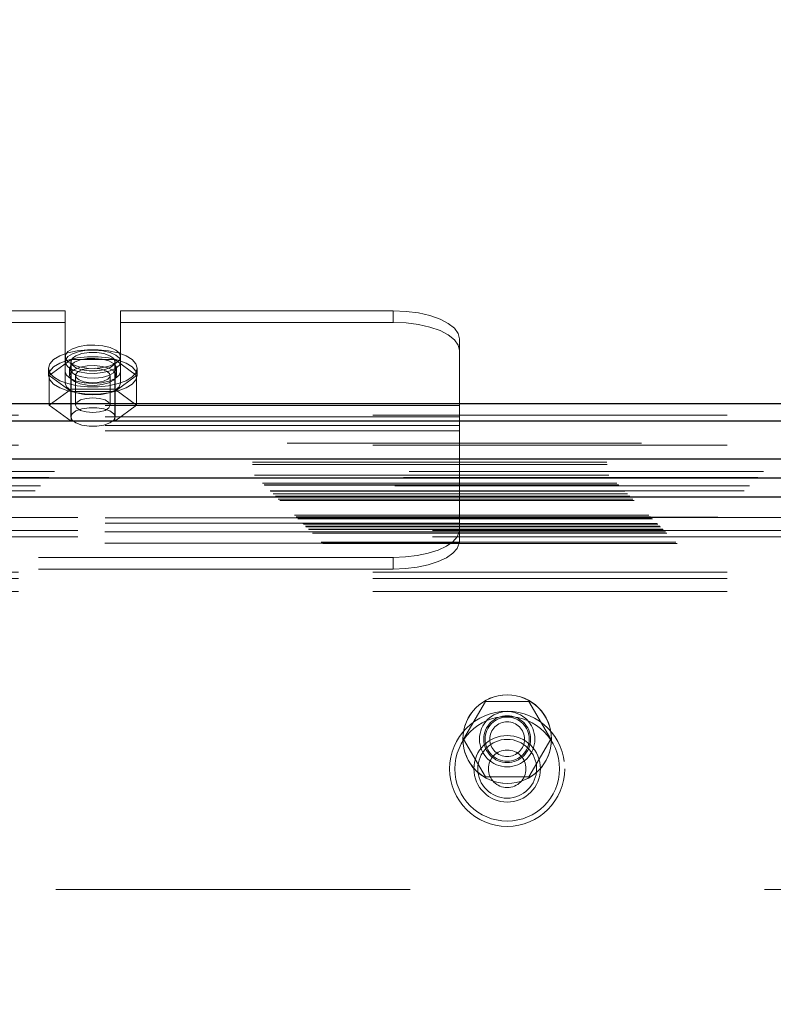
# Model space of a CAD drawing. Header units: inches. Extents: x 0.2 to 10.8, y 0.2 to 8.2.
# Tile 104 of 171: x 3.78 to 3.992, y 5.237 to 5.515. Entities that reach past the tile are written whole.
import ezdxf

# ---------------------------------------------------------------- set-up
doc = ezdxf.new("R2010")
doc.units = ezdxf.units.IN
doc.header["$MEASUREMENT"] = 0
doc.linetypes.add('HIDDEN', pattern=[0.07500000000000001, 0.05, -0.025])
doc.layers.add('DIMENSIONS', color=140, linetype='Continuous')
doc.layers.add('SLD-0', color=179, linetype='Continuous')
doc.styles.add('SLDTEXTSTYLE0', font='TXT', dxfattribs={"width": 0.7})
doc.dimstyles.new('SLDDIMSTYLE0', dxfattribs={"dimtxt": 0.0849609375, "dimasz": 0.13, "dimexe": 0, "dimexo": 0.0625, "dimgap": 0.021240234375, "dimtad": 0, "dimtih": 1, "dimtoh": 1, "dimlfac": 20, "dimrnd": 1e-09, "dimzin": 12, "dimdsep": 46, "dimtxsty": 'SLDTEXTSTYLE0', "dimsah": 1, "dimcen": 0.09, "dimadec": 0, "dimazin": 3, "dimtfac": 1, "dimtofl": 0, "dimtmove": 0, "dimatfit": 3, "dimfxl": 0, "dimfrac": 2, "dimtolj": 1, "dimtzin": 12, "dimarcsym": 0})

# ---------------------------------------------------------------- blocks, each defined once
blk = doc.blocks.new('_D_1')
at = {"layer": 'DIMENSIONS'}
for p, q in [((3.162909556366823, 5.28679914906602), (3.162909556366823, 6.135444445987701)), ((4.671676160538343, 5.286799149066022), (4.671676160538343, 6.135444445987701)), ((3.162909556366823, 6.010444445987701), (3.634826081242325, 6.010444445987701)), ((3.749958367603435, 6.01044443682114), (3.721428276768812, 6.01044443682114)), ((3.721428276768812, 6.01044443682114), (3.721428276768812, 5.875413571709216)), ((4.073106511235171, 6.01044443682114), (4.101636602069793, 6.01044443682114)), ((4.101636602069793, 6.01044443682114), (4.101636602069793, 5.875413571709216)), ((4.671676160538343, 6.010444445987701), (4.188238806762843, 6.010444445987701)), ((3.721428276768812, 5.875413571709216), (3.749958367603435, 5.875413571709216)), ((4.101636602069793, 5.875413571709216), (4.073106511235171, 5.875413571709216))]:
    blk.add_line(p, q, dxfattribs=at)
for points in [[(3.162909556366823, 6.010444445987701), (3.292909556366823, 5.990444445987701), (3.292909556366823, 6.0304444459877)], [(4.671676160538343, 6.010444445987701), (4.541676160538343, 6.0304444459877), (4.541676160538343, 5.990444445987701)]]:
    blk.add_solid(points, dxfattribs=at)
at = {"layer": 'DIMENSIONS', "char_height": 0.08333333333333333, "attachment_point": 1, "style": 'SLDTEXTSTYLE0'}
for s, insert in [('30.18', (3.749958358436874, 6.136886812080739)), ('766.5', (3.749958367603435, 5.98283588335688))]:
    blk.add_mtext(s, dxfattribs=dict(at, insert=insert))

msp = doc.modelspace()

# ---------------------------------------------------------------- linework, layer by layer
at = {"layer": 'SLD-0', "linetype": 'HIDDEN', "lineweight": 18}
for p, q in [((3.792609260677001, 5.432526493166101), (3.690134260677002, 5.432526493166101)), ((3.792609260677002, 5.415357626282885), (3.792609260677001, 5.432526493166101)), ((3.808234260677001, 5.415357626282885), (3.808234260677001, 5.432526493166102)), ((3.885121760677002, 5.432526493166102), (3.808234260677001, 5.432526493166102)), ((3.885121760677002, 5.432526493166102), (3.885121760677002, 5.429263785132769)), ((3.792609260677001, 5.429263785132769), (3.690134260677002, 5.429263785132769)), ((3.885121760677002, 5.429263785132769), (3.808234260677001, 5.429263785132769)), ((3.903871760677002, 5.405859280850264), (3.903871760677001, 5.424602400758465)), ((3.794272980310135, 5.418786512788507), (3.788124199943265, 5.414285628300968)), ((3.794171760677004, 5.418171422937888), (3.794171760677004, 5.402594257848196)), ((3.806570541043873, 5.418786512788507), (3.794272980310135, 5.418786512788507)), ((3.794272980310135, 5.418786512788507), (3.794272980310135, 5.410403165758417)), ((3.812719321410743, 5.414285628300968), (3.806570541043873, 5.418786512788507)), ((3.806570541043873, 5.418786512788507), (3.806570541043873, 5.410403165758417)), ((3.806671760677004, 5.402594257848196), (3.806671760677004, 5.418171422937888)), ((3.787921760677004, 5.416324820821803), (3.787921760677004, 5.41428562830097)), ((3.788124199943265, 5.414285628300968), (3.794272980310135, 5.40978474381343)), ((3.788124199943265, 5.414285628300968), (3.788124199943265, 5.405902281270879)), ((3.792609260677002, 5.415357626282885), (3.792609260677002, 5.412094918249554)), ((3.793796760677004, 5.416324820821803), (3.793796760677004, 5.41428562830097)), ((3.795524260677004, 5.414285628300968), (3.795524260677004, 5.405902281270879)), ((3.805319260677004, 5.405902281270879), (3.805319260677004, 5.414285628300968)), ((3.806570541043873, 5.40978474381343), (3.812719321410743, 5.414285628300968)), ((3.807046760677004, 5.41428562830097), (3.807046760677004, 5.416324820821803)), ((3.808234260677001, 5.415357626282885), (3.808234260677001, 5.412094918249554)), ((3.812719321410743, 5.414285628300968), (3.812719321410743, 5.405902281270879)), ((3.812921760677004, 5.41428562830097), (3.812921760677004, 5.416324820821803)), ((3.794272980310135, 5.410403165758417), (3.788124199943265, 5.405902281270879)), ((3.806570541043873, 5.410403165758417), (3.794272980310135, 5.410403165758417)), ((3.794272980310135, 5.40978474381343), (3.794272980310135, 5.40140139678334)), ((3.794272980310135, 5.40978474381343), (3.806570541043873, 5.40978474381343)), ((3.812719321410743, 5.405902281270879), (3.806570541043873, 5.410403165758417)), ((3.806570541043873, 5.40978474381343), (3.806570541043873, 5.40140139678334)), ((3.903871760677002, 5.405859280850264), (3.578871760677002, 5.405859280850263)), ((3.788124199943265, 5.405902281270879), (3.794272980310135, 5.40140139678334)), ((3.806570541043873, 5.40140139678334), (3.812719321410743, 5.405902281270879)), ((3.903871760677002, 5.398683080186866), (3.903871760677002, 5.405859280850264)), ((3.079421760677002, 5.403126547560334), (4.755221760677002, 5.403126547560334)), ((3.903871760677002, 5.402596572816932), (3.578871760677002, 5.402596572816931)), ((3.079421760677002, 5.401495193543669), (4.755221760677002, 5.401495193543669)), ((3.903871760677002, 5.400204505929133), (3.578871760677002, 5.400204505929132)), ((3.794272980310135, 5.40140139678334), (3.806570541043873, 5.40140139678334)), ((3.903871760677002, 5.398683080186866), (3.578871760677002, 5.398683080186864)), ((3.903871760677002, 5.372581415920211), (3.903871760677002, 5.398683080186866)), ((4.755221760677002, 5.395198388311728), (3.079421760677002, 5.395198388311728)), ((3.079421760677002, 5.394638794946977), (4.755221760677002, 5.394638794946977)), ((3.045426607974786, 5.389836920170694), (4.789209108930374, 5.389836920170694)), ((3.045490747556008, 5.389156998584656), (4.789144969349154, 5.389156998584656)), ((4.789625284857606, 5.387162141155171), (3.04501043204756, 5.387162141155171)), ((3.046026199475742, 5.38611580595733), (4.788609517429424, 5.38611580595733)), ((4.788018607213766, 5.385522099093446), (3.046607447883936, 5.385522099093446)), ((3.048276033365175, 5.383865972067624), (4.78635968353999, 5.383865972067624)), ((3.048764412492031, 5.383377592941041), (4.785871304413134, 5.383377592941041)), ((3.048854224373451, 5.383287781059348), (4.785781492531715, 5.383287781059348)), ((4.785643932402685, 5.383151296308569), (3.049002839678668, 5.383151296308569)), ((3.050414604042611, 5.381725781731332), (4.784223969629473, 5.381725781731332)), ((4.784174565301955, 5.381711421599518), (3.050461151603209, 5.381711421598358)), ((3.050554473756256, 5.381587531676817), (4.78408124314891, 5.381587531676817)), ((3.051274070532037, 5.380886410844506), (4.783376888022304, 5.380886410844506)), ((3.051945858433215, 5.380196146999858), (4.782689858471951, 5.380196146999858)), ((4.782407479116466, 5.379938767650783), (3.052228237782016, 5.379938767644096)), ((3.052727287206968, 5.37941471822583), (4.781908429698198, 5.37941471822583)), ((3.053165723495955, 5.378976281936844), (4.781469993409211, 5.378976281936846)), ((3.057296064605, 5.374845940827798), (4.777339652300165, 5.374845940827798)), ((3.057796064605, 5.3743459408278), (4.776839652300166, 5.3743459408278)), ((4.776725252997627, 5.374250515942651), (3.057896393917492, 5.374250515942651)), ((3.058046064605, 5.374095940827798), (4.776589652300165, 5.374095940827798)), ((3.058046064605, 5.374095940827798), (4.776589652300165, 5.374095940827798)), ((3.058296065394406, 5.373845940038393), (4.77633965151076, 5.373845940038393)), ((3.058297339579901, 5.373838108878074), (4.776352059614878, 5.373838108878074)), ((3.059671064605, 5.372470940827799), (4.774964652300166, 5.372470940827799)), ((3.059671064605, 5.372470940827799), (4.774964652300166, 5.372470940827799)), ((3.059815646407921, 5.372326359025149), (4.774820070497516, 5.372326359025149)), ((3.096209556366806, 5.374157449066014), (4.738459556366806, 5.374157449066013)), ((3.903871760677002, 5.374102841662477), (3.578871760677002, 5.374102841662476)), ((3.903871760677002, 5.372581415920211), (3.578871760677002, 5.37258141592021)), ((3.903871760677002, 5.371646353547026), (3.903871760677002, 5.372581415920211)), ((3.060373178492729, 5.371768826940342), (4.774262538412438, 5.371768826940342)), ((3.060546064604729, 5.371595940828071), (4.774089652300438, 5.371595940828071)), ((3.061355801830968, 5.3707739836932), (4.7732914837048, 5.370773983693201)), ((3.061943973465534, 5.370198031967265), (4.772691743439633, 5.370198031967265)), ((3.062407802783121, 5.369734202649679), (4.772227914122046, 5.369734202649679)), ((3.096209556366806, 5.370557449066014), (4.738459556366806, 5.370557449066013)), ((3.903807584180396, 5.370189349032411), (3.578935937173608, 5.37018934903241)), ((3.903871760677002, 5.371646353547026), (3.903871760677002, 5.367787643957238)), ((3.064862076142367, 5.367279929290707), (4.7697736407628, 5.367279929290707)), ((3.065282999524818, 5.366839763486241), (4.769342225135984, 5.366839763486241)), ((3.096209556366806, 5.368757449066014), (4.738459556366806, 5.368757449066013)), ((3.096209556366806, 5.368757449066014), (4.738459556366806, 5.368757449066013)), ((3.903807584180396, 5.366926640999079), (3.578935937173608, 5.366926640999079)), ((3.885121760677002, 5.362920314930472), (3.597621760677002, 5.36292031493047)), ((3.885121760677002, 5.359657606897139), (3.885121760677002, 5.362920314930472)), ((3.079421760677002, 5.358741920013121), (4.755221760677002, 5.358741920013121)), ((3.079421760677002, 5.358741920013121), (4.755221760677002, 5.358741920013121)), ((3.885121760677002, 5.359657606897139), (3.597621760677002, 5.359657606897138)), ((3.079421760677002, 5.356941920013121), (4.755221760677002, 5.356941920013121)), ((3.079421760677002, 5.353341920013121), (4.755221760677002, 5.353341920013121)), ((3.911169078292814, 5.322282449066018), (3.905020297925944, 5.311632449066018)), ((3.923466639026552, 5.322282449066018), (3.911169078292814, 5.322282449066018)), ((3.929615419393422, 5.311632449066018), (3.923466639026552, 5.322282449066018)), ((3.905020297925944, 5.311632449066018), (3.911169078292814, 5.300982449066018)), ((3.923466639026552, 5.300982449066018), (3.929615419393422, 5.311632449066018)), ((3.911169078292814, 5.300982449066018), (3.923466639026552, 5.300982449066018)), ((3.189959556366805, 5.269157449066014), (4.644709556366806, 5.269157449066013))]:
    msp.add_line(p, q, dxfattribs=at)
at = {"layer": 'SLD-0', "linetype": 'Continuous', "lineweight": 25}
for p, q in [((3.079421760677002, 5.406389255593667), (4.755221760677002, 5.406389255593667)), ((3.079421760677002, 5.401495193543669), (4.755221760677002, 5.401495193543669)), ((4.789625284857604, 5.390707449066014), (3.045010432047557, 5.390707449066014)), ((4.784174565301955, 5.385256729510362), (3.05046115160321, 5.385256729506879)), ((4.782407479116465, 5.379938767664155), (3.052228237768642, 5.379938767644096))]:
    msp.add_line(p, q, dxfattribs=at)
at = {"layer": 'SLD-0', "linetype": 'HIDDEN', "lineweight": 18, "flags": 128}
for points in [[(3.903871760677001, 5.424602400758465), (3.903511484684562, 5.426148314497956), (3.902444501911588, 5.427634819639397), (3.900711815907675, 5.429004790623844), (3.898380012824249, 5.430205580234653), (3.895538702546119, 5.431191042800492), (3.892297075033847, 5.431923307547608), (3.888779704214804, 5.43237423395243), (3.885121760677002, 5.432526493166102)], [(3.885121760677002, 5.429263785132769), (3.888779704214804, 5.429111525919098), (3.892297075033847, 5.428660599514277), (3.895538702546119, 5.427928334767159), (3.898380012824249, 5.426942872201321), (3.900711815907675, 5.425742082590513), (3.902444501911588, 5.424372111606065), (3.903511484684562, 5.422885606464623), (3.903871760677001, 5.421339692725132)], [(3.808234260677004, 5.419587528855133), (3.807887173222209, 5.420560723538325), (3.806876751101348, 5.421447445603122), (3.805292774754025, 5.422168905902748), (3.803275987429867, 5.422660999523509), (3.801005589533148, 5.42288000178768), (3.79868331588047, 5.422806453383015), (3.796515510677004, 5.42244688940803), (3.794694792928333, 5.421833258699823), (3.793382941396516, 5.421020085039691), (3.79269651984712, 5.420079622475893), (3.79269651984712, 5.419095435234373), (3.793382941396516, 5.418154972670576), (3.794694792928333, 5.417341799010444), (3.796515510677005, 5.416728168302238), (3.79868331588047, 5.416368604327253), (3.801005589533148, 5.416295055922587), (3.803275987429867, 5.416514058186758), (3.805292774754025, 5.417006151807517), (3.806876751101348, 5.417727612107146), (3.807887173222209, 5.418614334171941), (3.808234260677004, 5.419587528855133)], [(3.787921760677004, 5.416324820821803), (3.788284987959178, 5.417589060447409), (3.789353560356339, 5.418779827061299), (3.791065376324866, 5.419827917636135), (3.793320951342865, 5.42067242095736), (3.795989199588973, 5.421264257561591), (3.798915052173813, 5.421569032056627), (3.801928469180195, 5.421569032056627), (3.804854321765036, 5.421264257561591), (3.807522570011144, 5.42067242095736), (3.809778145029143, 5.419827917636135), (3.811489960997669, 5.418779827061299), (3.81255853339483, 5.417589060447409), (3.812921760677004, 5.416324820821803), (3.81255853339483, 5.415060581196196), (3.811489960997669, 5.413869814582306), (3.809778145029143, 5.41282172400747), (3.807522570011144, 5.411977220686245), (3.804854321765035, 5.411385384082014), (3.801928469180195, 5.411080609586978), (3.798915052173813, 5.411080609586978), (3.795989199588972, 5.411385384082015), (3.793320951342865, 5.411977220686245), (3.791065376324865, 5.41282172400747), (3.789353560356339, 5.413869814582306), (3.788284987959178, 5.415060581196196), (3.787921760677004, 5.416324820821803)], [(3.787921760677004, 5.41428562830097), (3.788284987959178, 5.415549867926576), (3.789353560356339, 5.416740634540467), (3.791065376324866, 5.417788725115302), (3.793320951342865, 5.418633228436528), (3.795989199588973, 5.419225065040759), (3.798915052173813, 5.419529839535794), (3.801928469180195, 5.419529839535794), (3.804854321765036, 5.419225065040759), (3.807522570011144, 5.418633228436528), (3.809778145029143, 5.417788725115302), (3.811489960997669, 5.416740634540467), (3.81255853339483, 5.415549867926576), (3.812921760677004, 5.41428562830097), (3.81255853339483, 5.413021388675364), (3.811489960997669, 5.411830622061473), (3.809778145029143, 5.410782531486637), (3.807522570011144, 5.409938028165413), (3.804854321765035, 5.409346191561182), (3.801928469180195, 5.409041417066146), (3.798915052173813, 5.409041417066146), (3.795989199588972, 5.409346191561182), (3.793320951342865, 5.409938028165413), (3.791065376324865, 5.410782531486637), (3.789353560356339, 5.411830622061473), (3.788284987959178, 5.413021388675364), (3.787921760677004, 5.41428562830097)], [(3.808234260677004, 5.418171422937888), (3.807887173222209, 5.419144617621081), (3.806876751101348, 5.420031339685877), (3.805292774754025, 5.420752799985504), (3.803275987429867, 5.421244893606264), (3.801005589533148, 5.421463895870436), (3.79868331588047, 5.421390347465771), (3.796515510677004, 5.421030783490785), (3.794694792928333, 5.420417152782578), (3.793382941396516, 5.419603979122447), (3.79269651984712, 5.418663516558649), (3.79269651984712, 5.417679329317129), (3.793382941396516, 5.416738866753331), (3.794694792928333, 5.415925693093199), (3.796515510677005, 5.415312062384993), (3.79868331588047, 5.414952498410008), (3.801005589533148, 5.414878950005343), (3.803275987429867, 5.415097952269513), (3.805292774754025, 5.415590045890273), (3.806876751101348, 5.4163115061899), (3.807887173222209, 5.417198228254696), (3.808234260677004, 5.418171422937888)], [(3.806671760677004, 5.418171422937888), (3.806294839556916, 5.419074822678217), (3.805209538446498, 5.419869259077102), (3.803546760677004, 5.420458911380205), (3.801507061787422, 5.420772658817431), (3.799336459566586, 5.420772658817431), (3.797296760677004, 5.420458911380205), (3.795633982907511, 5.419869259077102), (3.794548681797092, 5.419074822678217), (3.794171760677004, 5.418171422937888), (3.794548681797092, 5.417268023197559), (3.795633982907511, 5.416473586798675), (3.797296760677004, 5.415883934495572), (3.799336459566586, 5.415570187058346), (3.801507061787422, 5.415570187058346), (3.803546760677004, 5.415883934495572), (3.805209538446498, 5.416473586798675), (3.806294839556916, 5.417268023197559), (3.806671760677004, 5.418171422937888)], [(3.793796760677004, 5.416324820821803), (3.794155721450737, 5.417233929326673), (3.795193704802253, 5.418044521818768), (3.796798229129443, 5.418668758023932), (3.798795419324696, 5.419038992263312), (3.800968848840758, 5.419115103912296), (3.80308299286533, 5.418888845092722), (3.804908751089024, 5.418384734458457), (3.806248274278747, 5.417657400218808), (3.806956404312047, 5.416785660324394), (3.806956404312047, 5.415863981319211), (3.806248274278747, 5.414992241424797), (3.804908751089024, 5.414264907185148), (3.80308299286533, 5.413760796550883), (3.800968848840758, 5.41353453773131), (3.798795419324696, 5.413610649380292), (3.796798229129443, 5.413980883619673), (3.795193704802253, 5.414605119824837), (3.794155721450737, 5.415415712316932), (3.793796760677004, 5.416324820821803)], [(3.793796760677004, 5.41428562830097), (3.794155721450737, 5.41519473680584), (3.795193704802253, 5.416005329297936), (3.796798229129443, 5.4166295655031), (3.798795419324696, 5.41699979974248), (3.800968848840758, 5.417075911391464), (3.80308299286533, 5.416849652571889), (3.804908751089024, 5.416345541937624), (3.806248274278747, 5.415618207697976), (3.806956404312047, 5.414746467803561), (3.806956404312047, 5.413824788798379), (3.806248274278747, 5.412953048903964), (3.804908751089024, 5.412225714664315), (3.80308299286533, 5.411721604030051), (3.800968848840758, 5.411495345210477), (3.798795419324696, 5.411571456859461), (3.796798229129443, 5.41194169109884), (3.795193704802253, 5.412565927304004), (3.794155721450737, 5.4133765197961), (3.793796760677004, 5.41428562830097)], [(3.808234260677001, 5.415357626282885), (3.807851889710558, 5.414337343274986), (3.806742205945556, 5.413416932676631), (3.805013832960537, 5.412686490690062), (3.802835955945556, 5.412217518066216), (3.800421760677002, 5.412055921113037), (3.798007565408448, 5.412217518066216), (3.795829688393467, 5.412686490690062), (3.794101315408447, 5.413416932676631), (3.792991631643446, 5.414337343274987), (3.792609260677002, 5.415357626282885)], [(3.802870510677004, 5.416078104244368), (3.801061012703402, 5.416337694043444), (3.799154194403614, 5.416284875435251), (3.797440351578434, 5.415927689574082), (3.79618040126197, 5.415320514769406), (3.795566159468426, 5.414555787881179), (3.795691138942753, 5.413749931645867), (3.796536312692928, 5.413025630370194), (3.797973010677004, 5.412493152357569), (3.799782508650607, 5.412233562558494), (3.801689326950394, 5.412286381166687), (3.803403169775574, 5.412643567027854), (3.804663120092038, 5.413250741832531), (3.805277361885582, 5.414015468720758), (3.805152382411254, 5.41482132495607), (3.80430720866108, 5.415545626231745), (3.802870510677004, 5.416078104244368)], [(3.792609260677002, 5.412094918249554), (3.792991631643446, 5.411074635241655), (3.794101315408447, 5.410154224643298), (3.795829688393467, 5.40942378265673), (3.798007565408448, 5.408954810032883), (3.800421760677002, 5.408793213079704), (3.802835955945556, 5.408954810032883), (3.805013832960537, 5.40942378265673), (3.806742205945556, 5.410154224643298), (3.807851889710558, 5.411074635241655), (3.808234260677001, 5.412094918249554)], [(3.805319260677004, 5.405902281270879), (3.804946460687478, 5.406694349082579), (3.803884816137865, 5.40736583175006), (3.802295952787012, 5.407814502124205), (3.800421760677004, 5.407972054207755), (3.798547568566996, 5.407814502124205), (3.796958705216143, 5.40736583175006), (3.79589706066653, 5.406694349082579), (3.795524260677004, 5.405902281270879), (3.79589706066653, 5.405110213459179), (3.796958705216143, 5.404438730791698), (3.798547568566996, 5.403990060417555), (3.800421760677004, 5.403832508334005), (3.802295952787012, 5.403990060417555), (3.803884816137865, 5.404438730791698), (3.804946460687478, 5.405110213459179), (3.805319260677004, 5.405902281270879)], [(3.806671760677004, 5.402594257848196), (3.806294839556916, 5.403497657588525), (3.805209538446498, 5.40429209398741), (3.803546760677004, 5.404881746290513), (3.801507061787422, 5.405195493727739), (3.799336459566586, 5.405195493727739), (3.797296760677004, 5.404881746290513), (3.795633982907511, 5.40429209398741), (3.794548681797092, 5.403497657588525), (3.794171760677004, 5.402594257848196), (3.794548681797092, 5.401690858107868), (3.795633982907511, 5.400896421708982), (3.797296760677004, 5.40030676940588), (3.799336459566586, 5.399993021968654), (3.801507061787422, 5.399993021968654), (3.803546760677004, 5.40030676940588), (3.805209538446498, 5.400896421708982), (3.806294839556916, 5.401690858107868), (3.806671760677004, 5.402594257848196)], [(3.885121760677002, 5.362920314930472), (3.888589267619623, 5.36305699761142), (3.891937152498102, 5.363462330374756), (3.8950499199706, 5.364122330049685), (3.897820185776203, 5.365014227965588), (3.900152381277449, 5.366107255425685), (3.90196605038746, 5.367363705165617), (3.903198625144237, 5.368740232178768), (3.903807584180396, 5.370189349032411)], [(3.903807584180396, 5.366926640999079), (3.903198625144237, 5.365477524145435), (3.90196605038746, 5.364100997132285), (3.900152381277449, 5.362844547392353), (3.897820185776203, 5.361751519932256), (3.8950499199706, 5.360859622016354), (3.891937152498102, 5.360199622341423), (3.888589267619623, 5.359794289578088), (3.885121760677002, 5.359657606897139)]]:
    msp.add_lwpolyline(points, dxfattribs=at)
at = {"layer": 'SLD-0', "linetype": 'HIDDEN', "lineweight": 18}
for centre, radius in [((3.917317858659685, 5.311632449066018), 0.01249999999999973), ((3.917334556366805, 5.311657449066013), 0.01250000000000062), ((3.917321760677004, 5.303270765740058), 0.01625000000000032), ((3.917317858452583, 5.311632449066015), 0.0078125), ((3.917321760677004, 5.303270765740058), 0.01475000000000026), ((3.917321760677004, 5.303270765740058), 0.01475000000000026), ((3.917317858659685, 5.311632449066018), 0.006625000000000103), ((3.917317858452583, 5.311632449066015), 0.006250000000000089), ((3.917317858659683, 5.311632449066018), 0.00489750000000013), ((3.917321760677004, 5.303270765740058), 0.009375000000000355), ((3.917321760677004, 5.303270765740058), 0.008300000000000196), ((3.917321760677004, 5.303270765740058), 0.005300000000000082)]:
    msp.add_circle(centre, radius, dxfattribs=at)
for points, knots in [([(3.061214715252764, 5.370916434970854), (3.065288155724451, 5.370917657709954), (3.07412341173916, 5.370920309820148), (3.087767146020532, 5.37091896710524), (3.102054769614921, 5.370918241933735), (3.116292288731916, 5.370918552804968), (3.148028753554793, 5.370918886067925), (3.214870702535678, 5.370918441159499), (3.348112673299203, 5.370918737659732), (3.586032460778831, 5.370918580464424), (3.976531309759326, 5.37091846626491), (4.349790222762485, 5.37091940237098), (4.607923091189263, 5.37091812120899), (4.685479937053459, 5.37091897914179), (4.713904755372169, 5.370917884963), (4.735128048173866, 5.370919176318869), (4.748787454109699, 5.370920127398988), (4.761469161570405, 5.370916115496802), (4.769542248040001, 5.37091257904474), (4.773353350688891, 5.370907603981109), (4.773402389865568, 5.370907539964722)], [0, 0, 0, 0, 0.007137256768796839, 0.01548064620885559, 0.02390579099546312, 0.03217123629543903, 0.04042683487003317, 0.07951265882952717, 0.1492879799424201, 0.2738860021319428, 0.4963824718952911, 0.83349833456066, 0.9278895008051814, 0.9486685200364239, 0.969389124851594, 0.977693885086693, 0.9858547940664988, 0.9933223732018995, 0.9999140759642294, 1, 1, 1, 1]), ([(3.903807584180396, 5.370189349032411), (3.903820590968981, 5.370255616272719), (3.903831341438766, 5.370338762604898), (3.903848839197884, 5.370537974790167), (3.903855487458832, 5.370654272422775), (3.903864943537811, 5.370907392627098), (3.903867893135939, 5.37104794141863), (3.903871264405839, 5.371338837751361), (3.903871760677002, 5.371489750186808), (3.903871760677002, 5.371646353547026)], [0, 0, 0, 0, 0.25, 0.25, 0.5, 0.5, 0.75, 0.75, 1, 1, 1, 1])]:
    msp.add_open_spline(points, degree=3, knots=knots, dxfattribs=at)
msp.add_open_spline([(3.903871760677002, 5.367787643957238), (3.903871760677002, 5.367436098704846), (3.90385128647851, 5.367149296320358), (3.903807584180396, 5.366926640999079)], degree=3, dxfattribs=at)

# ---------------------------------------------------------------- dimensions: what is measured, and where the dimension line sits
at = {"layer": 'DIMENSIONS'}
dim = msp.add_linear_dim(base=(4.671676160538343, 6.010444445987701), p1=(3.162909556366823, 5.23679914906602), p2=(4.671676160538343, 5.236799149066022), dimstyle='SLDDIMSTYLE0', dxfattribs=at)
dim.commit()
dim.dimension.update_dxf_attribs({"geometry": '_D_1', "text_midpoint": (3.911532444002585, 6.010444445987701), "dimtype": 160})

doc.saveas('drawing.dxf')
